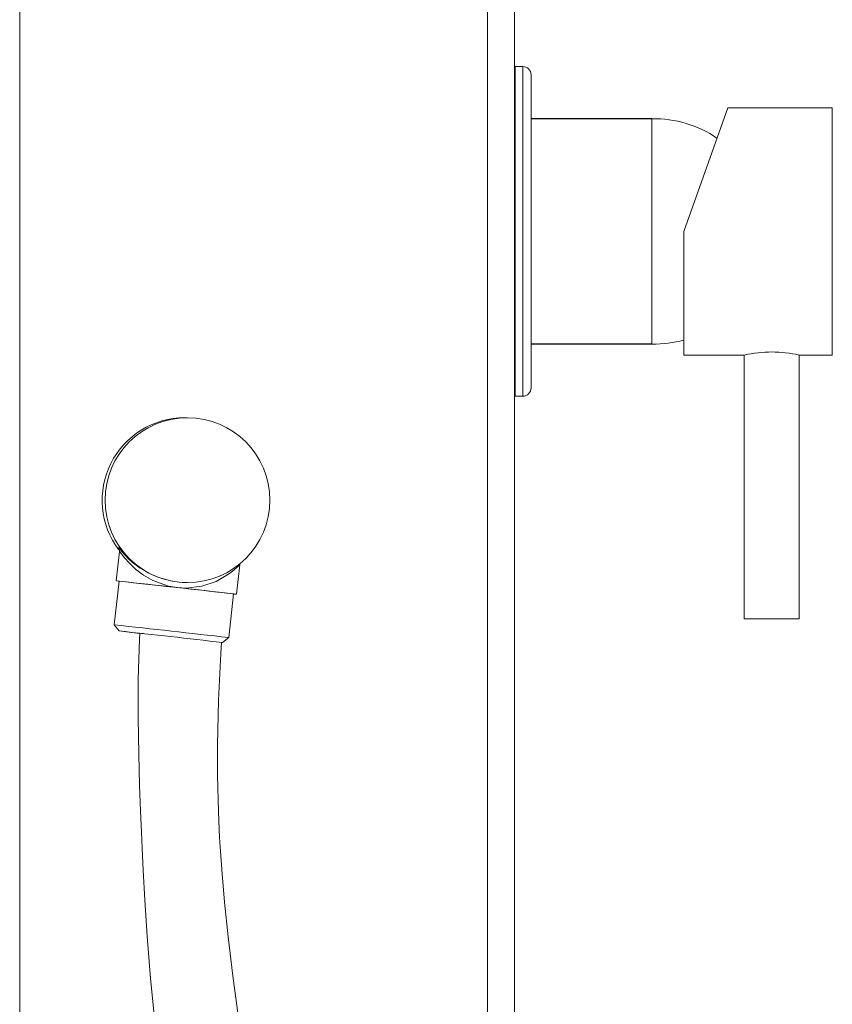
# Model space of a CAD drawing. Header units: millimetres. Extents: x 327.76 to 328.08, y 267.5 to 269.2.
# Tile 1 of 4: x 327.76 to 327.91, y 267.86 to 268.04. Entities that reach past the tile are written whole.
import ezdxf

# ---------------------------------------------------------------- set-up
doc = ezdxf.new("R2010")
doc.units = ezdxf.units.MM
doc.layers.add('SANINDUSA', color=3, linetype='Continuous')

msp = doc.modelspace()

# ---------------------------------------------------------------- linework, layer by layer
at = {"layer": 'SANINDUSA', "linetype": 'Continuous', "lineweight": 15}
for p, q in [((327.7586867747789, 269.0608682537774), (327.7586867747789, 267.8208682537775)), ((327.8437740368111, 267.8208682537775), (327.8437740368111, 269.0608682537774)), ((327.8486867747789, 269.0608682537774), (327.8486867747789, 267.8208682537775)), ((327.8501867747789, 268.0347825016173), (327.8487867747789, 268.0347825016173)), ((327.8487867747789, 268.0347825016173), (327.8487867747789, 268.0047825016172)), ((327.8501867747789, 267.9747825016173), (327.8501867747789, 268.0347825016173)), ((327.8516867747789, 267.9762825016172), (327.8516867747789, 268.0332825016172)), ((327.8874867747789, 268.0272825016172), (327.8794867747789, 268.0047825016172)), ((327.9064867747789, 268.0272825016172), (327.8874867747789, 268.0272825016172)), ((327.9064867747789, 267.9822825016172), (327.9064867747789, 268.0272825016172)), ((327.8736867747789, 268.0252825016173), (327.8736867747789, 267.9842825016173)), ((327.8487867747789, 268.0047825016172), (327.8487867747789, 267.9747825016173)), ((327.8794867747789, 268.0047825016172), (327.8794867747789, 267.9822825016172)), ((327.8794867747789, 267.9822825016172), (327.8904867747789, 267.9822825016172)), ((327.8904867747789, 267.9822825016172), (327.8904867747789, 267.9342825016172)), ((327.9004867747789, 267.9342825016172), (327.9004867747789, 267.9822825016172)), ((327.9004867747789, 267.9822825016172), (327.9064867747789, 267.9822825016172)), ((327.8487867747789, 267.9747825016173), (327.8501867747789, 267.9747825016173)), ((327.7892057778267, 267.9708682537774), (327.7886822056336, 267.9708682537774)), ((327.7768379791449, 267.9465576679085), (327.7762391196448, 267.9411854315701)), ((327.7766919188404, 267.947188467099), (327.7766657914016, 267.9472543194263)), ((327.7981036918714, 267.9387481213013), (327.798702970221, 267.9441241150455)), ((327.7767559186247, 267.9411278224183), (327.7758696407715, 267.9331770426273)), ((327.7891510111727, 267.9408682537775), (327.7892057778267, 267.9408682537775)), ((327.7967005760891, 267.930854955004), (327.7975868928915, 267.9388057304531)), ((327.8904867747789, 267.9342825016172), (327.8954867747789, 267.9342825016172)), ((327.8954867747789, 267.9342825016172), (327.9004867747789, 267.9342825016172)), ((327.7758696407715, 267.9331770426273), (327.776754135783, 267.932072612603)), ((327.7955959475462, 267.9299719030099), (327.7967005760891, 267.930854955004))]:
    msp.add_line(p, q, dxfattribs=at)
at = {"layer": 'SANINDUSA'}
for p, q in [((327.8736867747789, 268.0252825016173), (327.8516867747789, 268.0252825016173)), ((327.8736867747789, 267.9842825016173), (327.8516867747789, 267.9842825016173))]:
    msp.add_line(p, q, dxfattribs=at)
at = {"layer": 'SANINDUSA', "linetype": 'Continuous', "lineweight": 15, "flags": 128}
for points in [[(327.7767534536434, 267.9470980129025), (327.7766920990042, 267.9471880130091), (327.7766919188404, 267.947188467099)], [(327.7873633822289, 267.9399667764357), (327.7857765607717, 267.940240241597), (327.7828773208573, 267.9412724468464), (327.7811907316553, 267.942240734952), (327.7797682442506, 267.9433165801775), (327.778629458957, 267.9443964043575), (327.7777507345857, 267.9453925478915), (327.7769798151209, 267.946400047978), (327.7768409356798, 267.9465692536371), (327.7768458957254, 267.9465560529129)], [(327.7986984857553, 267.9441246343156), (327.7987020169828, 267.9441254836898), (327.7983133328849, 267.9437133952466), (327.7977139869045, 267.9431700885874), (327.7968690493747, 267.9425068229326), (327.7944382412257, 267.9410954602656), (327.791784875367, 267.9402080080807), (327.7889424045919, 267.9398842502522), (327.7873633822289, 267.9399667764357)], [(327.7767552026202, 267.9411213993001), (327.7766055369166, 267.941139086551), (327.776269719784, 267.9411804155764), (327.7763051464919, 267.9411804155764), (327.7767106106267, 267.941139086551), (327.7774723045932, 267.9410578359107), (327.7785642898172, 267.9409394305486), (327.7799493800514, 267.9407879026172), (327.7815804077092, 267.9406084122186), (327.7834018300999, 267.9404070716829), (327.7853516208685, 267.9401907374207), (327.7873633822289, 267.9399667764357)], [(327.7873633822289, 267.9399667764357), (327.7893686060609, 267.9397428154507), (327.7912990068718, 267.9395264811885), (327.7930888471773, 267.9393251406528), (327.7946771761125, 267.9391456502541), (327.7960099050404, 267.9389941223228), (327.7970416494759, 267.9388757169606), (327.7977372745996, 267.9387944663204), (327.7980730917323, 267.938753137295), (327.7980376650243, 267.938753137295), (327.7976322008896, 267.9387944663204), (327.797586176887, 267.938799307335)], [(327.7811863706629, 267.9315862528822), (327.7808402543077, 267.9316239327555), (327.7801436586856, 267.9316989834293), (327.7797721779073, 267.9317375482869), (327.779745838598, 267.9317375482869), (327.7800660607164, 267.9316989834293), (327.78048297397, 267.9316506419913)], [(327.7805263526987, 267.931645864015), (327.7804611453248, 267.9305157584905), (327.7802634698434, 267.9233260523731), (327.7802415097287, 267.9162641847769), (327.7803413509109, 267.9096515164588), (327.7804970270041, 267.9039850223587), (327.7806647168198, 267.899267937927), (327.7808200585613, 267.8954785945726), (327.7809510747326, 267.8925617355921), (327.7811513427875, 267.8884813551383), (327.7814484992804, 267.8831215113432), (327.7818783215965, 267.876506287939), (327.7824814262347, 267.8688350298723), (327.7832356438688, 267.8610040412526)], [(327.7984290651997, 267.8620741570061), (327.7974719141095, 267.8693298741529), (327.7966160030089, 267.8764421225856), (327.795956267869, 267.8827168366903), (327.7954973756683, 267.8878957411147), (327.7952003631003, 267.8919670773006), (327.7950477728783, 267.8944845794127), (327.7948981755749, 267.8974972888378), (327.7947617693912, 267.9012929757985), (327.79467358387, 267.9058914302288), (327.7946729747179, 267.9113050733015), (327.7948622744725, 267.9194685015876), (327.7952626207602, 267.9279823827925), (327.7953961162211, 267.9299956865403)]]:
    msp.add_lwpolyline(points, dxfattribs=at)
at = {"layer": 'SANINDUSA', "linetype": 'Continuous', "lineweight": 15}
msp.add_circle((327.7892042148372, 267.9558677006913), 0.01499923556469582, dxfattribs=at)
for centre, radius, start, end in [((327.8487867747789, 268.0346825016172), 0.0001000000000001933, 90, 180), ((327.8501867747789, 268.0332825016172), 0.001500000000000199, 0, 90), ((327.8741409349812, 268.0052876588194), 0.0200000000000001, 55.20532362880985, 91.30118498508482), ((327.8741409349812, 268.0042773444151), 0.02000000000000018, 268.6988150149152, 285.5031878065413), ((327.8954867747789, 267.9600917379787), 0.022747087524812, 77.3022227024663, 102.6977772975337), ((327.8487867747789, 267.9748825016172), 0.0001000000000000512, 180, 270), ((327.8501867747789, 267.9762825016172), 0.001500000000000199, 270, 0), ((327.7886841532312, 267.9558681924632), 0.01500006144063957, 90.00743924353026, 217.0032012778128), ((327.7894101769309, 267.9567836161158), 0.0159131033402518, 216.7863867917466, 269.0653246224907), ((327.7760211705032, 267.9467033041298), 0.0008279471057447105, 349.9251589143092, 28.48875653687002), ((327.5671195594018, 265.965930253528), 1.9862912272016, 83.33702174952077, 83.94162851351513), ((327.5668137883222, 265.963187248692), 1.981051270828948, 83.33622270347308, 83.94242755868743), ((327.8193063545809, 268.2842592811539), 0.3547479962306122, 263.1107510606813, 263.7075964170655), ((327.5656056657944, 265.9526780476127), 1.990624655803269, 83.36541569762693, 83.91109835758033)]:
    msp.add_arc(centre, radius, start, end, dxfattribs=at)

doc.saveas('drawing.dxf')
